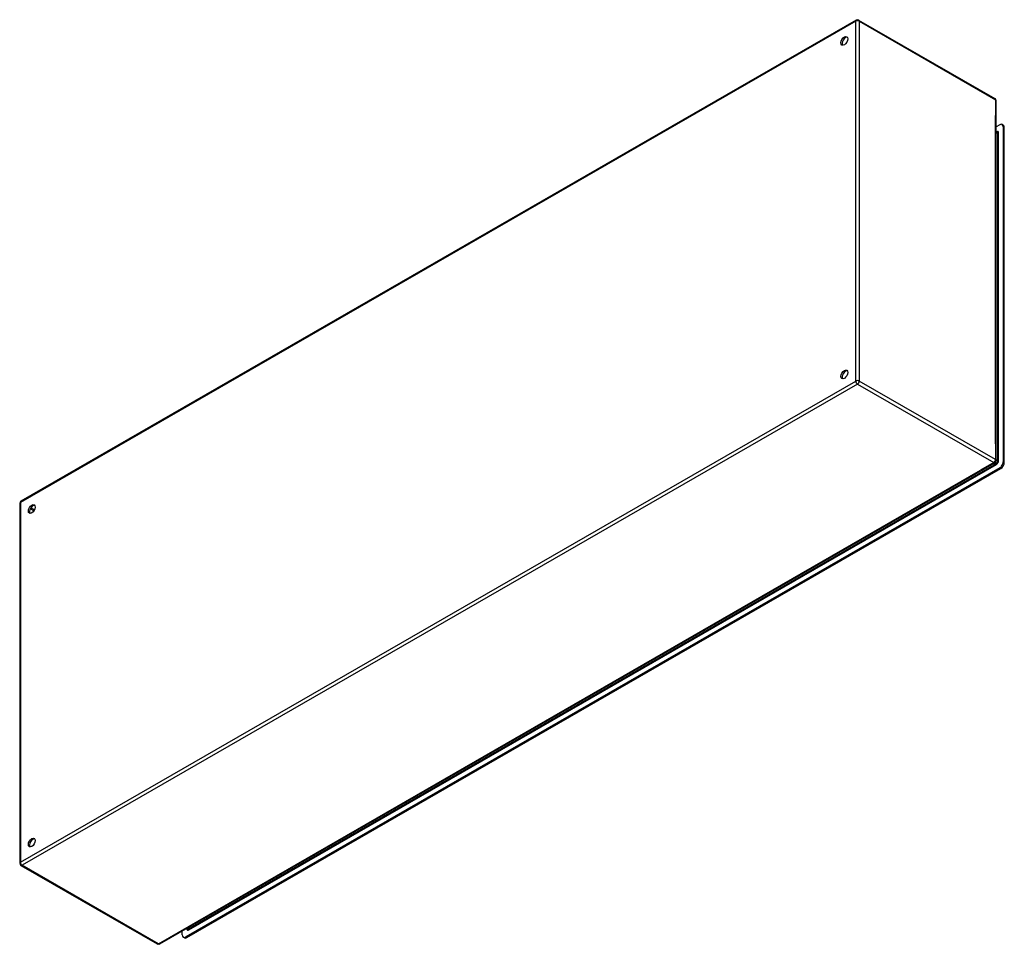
# Model space of a CAD drawing. Header units: inches. Extents: x 206.9 to 246.7, y 78.3 to 115.7.
import ezdxf

# ---------------------------------------------------------------- set-up
doc = ezdxf.new("R2010")
doc.units = ezdxf.units.IN
doc.header["$MEASUREMENT"] = 0
doc.layers.add('Visible Edges(ANSI)', color=7, linetype='Continuous', lineweight=25)
doc.layers.add('Visible Tangent Edges(ANSI)', color=7, linetype='Continuous', lineweight=25)

msp = doc.modelspace()

# ---------------------------------------------------------------- linework, layer by layer
at = {"layer": 'Visible Edges(ANSI)'}
for p, q in [((240.727, 115.722), (206.925, 96.257)), ((240.825, 115.722), (246.342, 112.545)), ((246.392, 97.905), (246.392, 112.459)), ((246.532, 111.488), (246.392, 111.407)), ((246.392, 111.214), (246.426, 111.194)), ((246.678, 111.47), (246.63, 111.497)), ((246.671, 111.407), (246.671, 97.85)), ((246.719, 97.822), (246.719, 111.379)), ((212.541, 78.355), (246.342, 97.819)), ((246.532, 97.609), (213.593, 78.641)), ((213.641, 78.613), (246.58, 97.581)), ((206.876, 96.171), (206.876, 81.617)), ((206.925, 81.532), (212.442, 78.355)), ((213.623, 78.977), (213.655, 78.959)), ((213.453, 78.721), (213.453, 78.88)), ((213.542, 78.603), (213.494, 78.631))]:
    msp.add_line(p, q, dxfattribs=at)
for centre, start, end in [((240.776, 115.636), 60.064, 119.936), ((246.293, 112.459), 0, 60.064), ((246.293, 97.905), 299.936, 0), ((206.975, 96.171), 119.936, 180), ((206.975, 81.617), 180, 240.064), ((212.492, 78.44), 240.064, 299.936)]:
    msp.add_arc(centre, 0.099, start, end, dxfattribs=at)
for centre, major_axis in [((240.246, 114.879), (-0.097, -0.169)), ((240.246, 101.39), (-0.097, -0.169)), ((207.365, 95.945), (0.097, 0.169)), ((207.365, 82.455), (0.097, 0.169))]:
    msp.add_ellipse(centre, major_axis=major_axis, ratio=0.578093, dxfattribs=at)
for centre, major_axis, start_param, end_param in [((240.294, 114.851), (0.097, 0.169), 0.24866, 2.892933), ((246.532, 111.327), (0.098, 0.171), 5.495853, 7.06665), ((246.58, 111.299), (0.098, 0.171), 5.495853, 6.283185), ((240.294, 101.362), (0.097, 0.169), 0.24866, 2.892933), ((246.532, 97.77), (-0.098, -0.171), 0.783464, 2.354261), ((246.58, 97.742), (0.098, 0.171), 3.925057, 5.495853), ((207.413, 95.917), (0.097, 0.169), 0.24866, 2.892933), ((207.413, 82.427), (0.097, 0.169), 0.24866, 2.892933), ((213.593, 78.801), (-0.098, -0.171), 5.495853, 7.06665), ((213.641, 78.774), (-0.098, -0.171), 0, 0.783464)]:
    msp.add_ellipse(centre, major_axis=major_axis, ratio=0.578093, start_param=start_param, end_param=end_param, dxfattribs=at)
at = {"layer": 'Visible Tangent Edges(ANSI)'}
for p, q in [((240.706, 115.676), (206.905, 96.212)), ((240.706, 101.123), (240.706, 115.676)), ((240.846, 115.676), (246.363, 112.5)), ((240.846, 115.676), (240.846, 101.123)), ((246.363, 112.5), (246.363, 111.866)), ((246.363, 98.579), (246.363, 111.866)), ((246.392, 111.18), (246.446, 111.149)), ((246.671, 111.407), (246.719, 111.379)), ((246.446, 111.149), (246.446, 97.9)), ((246.49, 97.9), (246.49, 111.149)), ((206.905, 81.658), (240.706, 101.123)), ((240.776, 101.001), (206.975, 81.536)), ((240.776, 101.001), (246.293, 97.824)), ((246.363, 97.946), (240.846, 101.123)), ((246.363, 98.579), (246.363, 97.946)), ((213.726, 78.926), (246.398, 97.741)), ((213.775, 79.005), (246.305, 97.738)), ((246.293, 97.824), (245.75, 97.512)), ((246.376, 97.779), (246.305, 97.738)), ((246.324, 97.809), (246.376, 97.779)), ((246.446, 97.9), (246.392, 97.931)), ((246.719, 97.822), (246.671, 97.85)), ((212.492, 78.36), (245.75, 97.512)), ((246.532, 97.609), (246.58, 97.581)), ((206.905, 96.212), (206.905, 81.658)), ((207.452, 95.871), (207.306, 95.955)), ((207.474, 95.909), (207.328, 95.993)), ((212.492, 78.36), (206.975, 81.536)), ((213.704, 78.964), (213.652, 78.994)), ((213.775, 79.005), (213.704, 78.964)), ((213.641, 78.613), (213.593, 78.641))]:
    msp.add_line(p, q, dxfattribs=at)
for centre, major_axis, ratio, start_param, end_param in [((240.776, 115.636), (-0.0494, 0.0858), 0.578093, 0, 0.787332), ((240.776, 115.636), (-0.099, 0), 0.575862, 3.926991, 5.497787), ((240.776, 115.636), (0.0494, 0.0858), 0.578093, 5.495853, 6.283185), ((246.293, 112.459), (0.0494, 0.0858), 0.578093, 5.495853, 6.283185), ((246.293, 112.459), (0.099, 0), 0.575862, 0, 0.785398), ((246.398, 111.096), (0.065, 0.113), 0.578093, 5.495853, 6.988298), ((246.376, 111.109), (0.0494, 0.0858), 0.578093, 5.495853, 6.283185), ((246.468, 111.162), (-0.031, 0), 0.575862, 0.785398, 2.356194), ((240.776, 101.082), (0.099, 0), 0.575862, 0.785398, 2.356194), ((240.776, 101.082), (-0.0494, 0.0858), 0.578093, 0.787332, 2.358128), ((240.776, 101.082), (0.0494, 0.0858), 0.578093, 3.925057, 5.495853), ((246.293, 97.905), (-0.0494, -0.0858), 0.578093, 0.783464, 2.354261), ((246.293, 97.905), (0.0494, -0.0858), 0.578093, 5.499721, 6.283185), ((246.293, 97.905), (0.099, 0), 0.575862, 0, 0.785398), ((246.376, 97.86), (-0.0494, -0.0858), 0.578093, 0.783464, 2.354261), ((246.376, 97.753), (-0.0155, 0.0269), 0.578093, 3.928925, 5.499721), ((246.398, 97.847), (0.065, 0.113), 0.578093, 3.925057, 5.495853), ((246.468, 97.913), (-0.031, 0), 0.575862, 0.785398, 2.356194), ((206.975, 96.171), (-0.099, 0), 0.575862, 5.497787, 6.283185), ((206.975, 96.171), (-0.0494, 0.0858), 0.578093, 0, 0.787332), ((206.975, 81.617), (-0.099, 0), 0.575862, 5.497787, 6.283185), ((206.975, 81.617), (0.0494, -0.0858), 0.578093, 3.928925, 5.499721), ((206.975, 81.617), (-0.0494, -0.0858), 0.578093, 0, 0.783464), ((213.726, 79.032), (-0.065, -0.113), 0.578093, 5.578073, 7.06665), ((213.704, 79.045), (-0.0494, -0.0858), 0.578093, 0, 0.783464), ((213.704, 78.939), (-0.0155, 0.0269), 0.578093, 3.928925, 5.499721), ((212.492, 78.44), (-0.0494, -0.0858), 0.578093, 0, 0.783464), ((212.492, 78.44), (0.0494, -0.0858), 0.578093, 5.499721, 6.283185)]:
    msp.add_ellipse(centre, major_axis=major_axis, ratio=ratio, start_param=start_param, end_param=end_param, dxfattribs=at)

doc.saveas('drawing.dxf')
